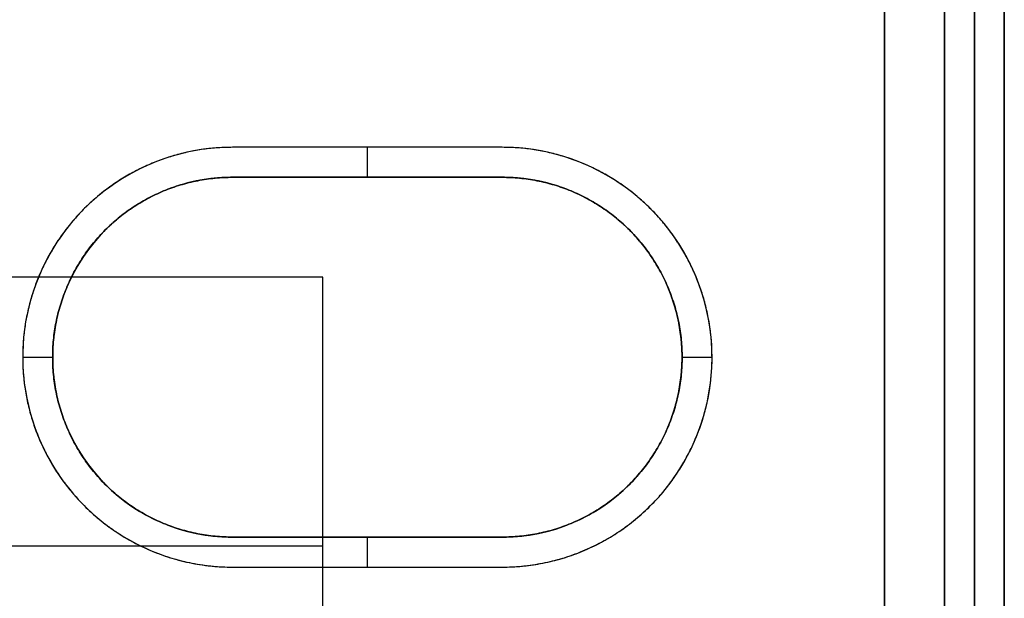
# Model space of a CAD drawing. Header units: millimetres. Extents: x 31997 to 32073, y -14231 to -14060.
# Tile 4 of 16: x 32039 to 32072, y -14212 to -14192. Entities that reach past the tile are written whole.
import ezdxf

# ---------------------------------------------------------------- set-up
doc = ezdxf.new("R2010")
doc.units = ezdxf.units.MM
doc.layers.add('Default', color=7, linetype='Continuous', true_color=0x000000)

msp = doc.modelspace()

# ---------------------------------------------------------------- linework, layer by layer
at = {"layer": 'Default'}
for p, q in [((32067.842, -14224.39, 16.8), (32067.842, -14069.671, 16.8)), ((32055.09, -14196.554, 12.6), (32046.09, -14196.554, 12.6)), ((32050.59, -14197.554, 12.6), (32050.59, -14196.554, 12.6)), ((32050.59, -14197.554, 15.8), (32050.59, -14196.554, 15.8)), ((32039.09, -14203.554, 12.6), (32040.09, -14203.554, 12.6)), ((32039.09, -14203.554, 15.8), (32040.09, -14203.554, 15.8)), ((32061.09, -14203.554, 12.6), (32062.09, -14203.554, 12.6)), ((32061.09, -14203.554, 15.8), (32062.09, -14203.554, 15.8)), ((32050.59, -14210.554, 12.6), (32050.59, -14209.554, 12.6)), ((32050.59, -14210.554, 15.8), (32050.59, -14209.554, 15.8)), ((32021.109, -14209.85, -4.5), (32049.109, -14209.85, -4.5)), ((32021.109, -14209.85), (32049.109, -14209.85)), ((32046.09, -14210.554, 12.6), (32055.09, -14210.554, 12.6))]:
    msp.add_line(p, q, dxfattribs=at)
msp.add_lwpolyline([(32046.09, -14209.554), (32055.09, -14209.554)], dxfattribs=at)
msp.add_polyline3d([(32052.445, -14197.554, 12.6), (32055.09, -14197.554, 12.6), (32046.09, -14197.554, 12.6)], dxfattribs=at)
for centre, radius, start, end in [((32046.09, -14203.554, 12.6), 7, 90, 225), ((32055.09, -14203.554, 12.6), 7, 315, 90), ((32046.09, -14203.554, 12.6), 6, 90, 270), ((32055.09, -14203.554, 12.6), 6, 270, 90)]:
    msp.add_arc(centre, radius, start, end, dxfattribs=at)
for points in [[(32069.842, -14065.934, 15.8), (32069.842, -14147.162, 15.801), (32069.842, -14228.39, 15.801)], [(32069.842, -14065.934, 11.1), (32069.842, -14147.162, 11.101), (32069.842, -14228.39, 11.101)], [(32069.842, -14065.934, 13.45), (32069.842, -14147.162, 13.451), (32069.842, -14228.39, 13.451)], [(32069.842, -14228.39, 15.8), (32069.842, -14147.162, 15.8), (32069.842, -14065.934, 15.8)], [(32069.842, -14228.39, 10.5), (32069.842, -14147.162, 10.5), (32069.842, -14065.934, 10.5)], [(32069.842, -14228.39, 13.15), (32069.842, -14147.162, 13.15), (32069.842, -14065.934, 13.15)], [(32070.842, -14228.39, 15.8), (32070.842, -14147.162, 15.8), (32070.842, -14065.934, 15.8)], [(32070.842, -14228.39, 9.5), (32070.842, -14147.162, 9.5), (32070.842, -14065.934, 9.5)], [(32070.842, -14228.39, 12.65), (32070.842, -14147.162, 12.65), (32070.842, -14065.934, 12.65)], [(32070.842, -14065.934, 15.8), (32070.842, -14147.162, 15.8), (32070.842, -14228.39, 15.8)], [(32070.842, -14065.934, 10.5), (32070.842, -14147.162, 10.5), (32070.842, -14228.39, 10.5)], [(32070.842, -14065.934, 13.15), (32070.842, -14147.162, 13.15), (32070.842, -14228.39, 13.15)], [(32071.842, -14065.934), (32071.842, -14147.162), (32071.842, -14228.39)], [(32071.842, -14065.934, 2), (32071.842, -14147.162, 2), (32071.842, -14228.39, 2)], [(32071.842, -14065.934, 1), (32071.842, -14147.162, 1), (32071.842, -14228.39, 1)], [(32071.842, -14065.934, 17.8), (32071.842, -14147.162, 17.8), (32071.842, -14228.39, 17.8)], [(32071.842, -14065.934, 15.8), (32071.842, -14147.162, 15.8), (32071.842, -14228.39, 15.8)], [(32071.842, -14065.934, 16.8), (32071.842, -14147.162, 16.8), (32071.842, -14228.39, 16.8)], [(32071.842, -14228.39, 17.8), (32071.842, -14147.162, 17.8), (32071.842, -14065.934, 17.8)], [(32071.842, -14228.39, 18.8), (32071.842, -14147.162, 18.8), (32071.842, -14065.934, 18.8)], [(32071.842, -14228.39, 18.3), (32071.842, -14147.162, 18.3), (32071.842, -14065.934, 18.3)], [(32071.842, -14065.934, 15.8), (32071.842, -14147.162, 15.8), (32071.842, -14228.39, 15.8)], [(32071.842, -14065.934, 9.5), (32071.842, -14147.162, 9.5), (32071.842, -14228.39, 9.5)], [(32071.842, -14065.934, 12.65), (32071.842, -14147.162, 12.65), (32071.842, -14228.39, 12.65)], [(32067.842, -14069.671, 17.8), (32067.842, -14147.031, 17.8), (32067.842, -14224.39, 17.8)], [(32067.842, -14069.671, 18.8), (32067.842, -14147.031, 18.8), (32067.842, -14224.39, 18.8)], [(32067.842, -14069.671, 18.3), (32067.842, -14147.031, 18.3), (32067.842, -14224.39, 18.3)], [(32067.842, -14224.39, 15.801), (32067.842, -14147.031, 15.801), (32067.842, -14069.671, 15.8)], [(32067.842, -14224.39, 11.101), (32067.842, -14147.031, 11.101), (32067.842, -14069.671, 11.1)], [(32067.842, -14224.39, 13.451), (32067.842, -14147.031, 13.451), (32067.842, -14069.671, 13.45)], [(32071.842, -14078.816, 2), (32071.842, -14153.603, 2), (32071.842, -14228.39, 2)], [(32071.842, -14078.816, 9.5), (32071.842, -14153.603, 9.5), (32071.842, -14228.39, 9.5)], [(32071.842, -14078.816, 5.75), (32071.842, -14153.603, 5.75), (32071.842, -14228.39, 5.75)], [(32069.842, -14227.64, 10.5), (32069.842, -14157.392, 10.5), (32069.842, -14087.144, 10.5)], [(32069.842, -14227.64, 9.5), (32069.842, -14157.392, 9.5), (32069.842, -14087.144, 9.5)], [(32070.842, -14087.144, 10.5), (32070.842, -14157.892, 10.5), (32070.842, -14228.64, 10.5)], [(32069.842, -14225.47, 2), (32069.842, -14187.925, 2), (32069.842, -14150.38, 2)], [(32069.842, -14225.47, 5.75), (32069.842, -14187.925, 5.75), (32069.842, -14150.38, 5.75)], [(32070.842, -14150.493, 2), (32070.842, -14187.896, 2), (32070.842, -14225.299, 2)], [(32070.842, -14150.493, 6.25), (32070.842, -14187.896, 6.25), (32070.842, -14225.299, 6.25)], [(32069.842, -14224.499, 2), (32069.842, -14187.892, 2), (32069.842, -14151.285, 2)], [(32069.842, -14224.499, 6.25), (32069.842, -14187.892, 6.25), (32069.842, -14151.285, 6.25)], [(32069.842, -14151.285, 2), (32069.842, -14187.892, 2), (32069.842, -14224.499, 2)], [(32069.842, -14151.285, 9.5), (32069.842, -14187.892, 9.5), (32069.842, -14224.499, 9.5)], [(32069.842, -14151.285, 5.75), (32069.842, -14187.892, 5.75), (32069.842, -14224.499, 5.75)], [(32067.842, -14224.177, 2), (32067.842, -14187.888, 2), (32067.842, -14151.598, 2)], [(32067.842, -14224.177, 9.5), (32067.842, -14187.888, 9.5), (32067.842, -14151.598, 9.5)], [(32067.842, -14224.177, 5.75), (32067.842, -14187.888, 5.75), (32067.842, -14151.598, 5.75)], [(32055.09, -14196.554, 12.6), (32050.59, -14196.554, 12.6), (32046.09, -14196.554, 12.6)], [(32046.09, -14196.554, 12.6), (32046.09, -14196.554, 14.2), (32046.09, -14196.554, 15.8)], [(32055.09, -14196.554, 15.8), (32050.59, -14196.554, 15.8), (32046.09, -14196.554, 15.8)], [(32055.09, -14196.554, 14.2), (32050.59, -14196.554, 14.2), (32046.09, -14196.554, 14.2)], [(32050.59, -14196.554, 12.6), (32050.59, -14196.554, 14.2), (32050.59, -14196.554, 15.8)], [(32055.09, -14196.554, 12.6), (32055.09, -14196.554, 14.2), (32055.09, -14196.554, 15.8)], [(32055.09, -14197.554, 17.8), (32050.59, -14197.554, 17.8), (32046.09, -14197.554, 17.8)], [(32055.09, -14197.554, 15.8), (32050.59, -14197.554, 15.8), (32046.09, -14197.554, 15.8)], [(32046.09, -14197.554, 15.8), (32046.09, -14197.554, 16.8), (32046.09, -14197.554, 17.8)], [(32046.09, -14197.554, 12.6), (32046.09, -14197.554, 14.2), (32046.09, -14197.554, 15.8)], [(32046.09, -14197.554, 12.6), (32050.59, -14197.554, 12.6), (32055.09, -14197.554, 12.6)], [(32046.09, -14197.554, 15.8), (32050.59, -14197.554, 15.8), (32055.09, -14197.554, 15.8)], [(32046.09, -14197.554, 14.2), (32050.59, -14197.554, 14.2), (32055.09, -14197.554, 14.2)], [(32050.59, -14197.554, 15.8), (32050.59, -14197.554, 16.8), (32050.59, -14197.554, 17.8)], [(32050.59, -14197.554, 12.6), (32050.59, -14197.554, 14.2), (32050.59, -14197.554, 15.8)], [(32055.09, -14197.554, 15.8), (32055.09, -14197.554, 16.8), (32055.09, -14197.554, 17.8)], [(32055.09, -14197.554, 12.6), (32055.09, -14197.554, 14.2), (32055.09, -14197.554, 15.8)], [(32041.847, -14199.311, 15.8), (32041.847, -14199.311, 16.8), (32041.847, -14199.311, 17.8)], [(32041.847, -14199.311, 12.6), (32041.847, -14199.311, 14.2), (32041.847, -14199.311, 15.8)], [(32059.332, -14199.311, 15.8), (32059.332, -14199.311, 16.8), (32059.332, -14199.311, 17.8)], [(32059.332, -14199.311, 12.6), (32059.332, -14199.311, 14.2), (32059.332, -14199.311, 15.8)], [(32049.109, -14200.89, -4.5), (32035.109, -14200.89, -4.5), (32021.109, -14200.89, -4.5)], [(32049.109, -14200.89), (32035.109, -14200.89), (32021.109, -14200.89)], [(32049.109, -14200.89, -2.25), (32035.109, -14200.89, -2.25), (32021.109, -14200.89, -2.25)], [(32039.622, -14200.875, 12.6), (32039.622, -14200.875, 14.2), (32039.622, -14200.875, 15.8)], [(32049.109, -14218.811, -4.5), (32049.109, -14209.85, -4.5), (32049.109, -14200.89, -4.5)], [(32049.109, -14200.89, -4.5), (32049.109, -14200.89, -2.25), (32049.109, -14200.89)], [(32049.109, -14218.811), (32049.109, -14209.85), (32049.109, -14200.89)], [(32049.109, -14218.811, -2.25), (32049.109, -14209.85, -2.25), (32049.109, -14200.89, -2.25)], [(32061.557, -14200.875, 12.6), (32061.557, -14200.875, 14.2), (32061.557, -14200.875, 15.8)], [(32040.09, -14203.554, 15.8), (32040.09, -14203.554, 16.8), (32040.09, -14203.554, 17.8)], [(32040.09, -14203.554, 12.6), (32040.09, -14203.554, 14.2), (32040.09, -14203.554, 15.8)], [(32061.09, -14203.554, 15.8), (32061.09, -14203.554, 16.8), (32061.09, -14203.554, 17.8)], [(32061.09, -14203.554, 12.6), (32061.09, -14203.554, 14.2), (32061.09, -14203.554, 15.8)], [(32041.847, -14207.797, 15.8), (32041.847, -14207.797, 16.8), (32041.847, -14207.797, 17.8)], [(32041.847, -14207.797, 12.6), (32041.847, -14207.797, 14.2), (32041.847, -14207.797, 15.8)], [(32059.332, -14207.797, 15.8), (32059.332, -14207.797, 16.8), (32059.332, -14207.797, 17.8)], [(32059.332, -14207.797, 12.6), (32059.332, -14207.797, 14.2), (32059.332, -14207.797, 15.8)], [(32041.14, -14208.504, 12.6), (32041.14, -14208.504, 14.2), (32041.14, -14208.504, 15.8)], [(32060.039, -14208.504, 12.6), (32060.039, -14208.504, 14.2), (32060.039, -14208.504, 15.8)], [(32046.09, -14209.554, 17.8), (32050.59, -14209.554, 17.8), (32055.09, -14209.554, 17.8)], [(32046.09, -14209.554, 15.8), (32050.59, -14209.554, 15.8), (32055.09, -14209.554, 15.8)], [(32046.09, -14209.554, 15.8), (32046.09, -14209.554, 16.8), (32046.09, -14209.554, 17.8)], [(32055.09, -14209.554, 12.6), (32050.59, -14209.554, 12.6), (32046.09, -14209.554, 12.6)], [(32046.09, -14209.554, 12.6), (32046.09, -14209.554, 14.2), (32046.09, -14209.554, 15.8)], [(32055.09, -14209.554, 15.8), (32050.59, -14209.554, 15.8), (32046.09, -14209.554, 15.8)], [(32055.09, -14209.554, 14.2), (32050.59, -14209.554, 14.2), (32046.09, -14209.554, 14.2)], [(32050.59, -14209.554, 15.8), (32050.59, -14209.554, 16.8), (32050.59, -14209.554, 17.8)], [(32050.59, -14209.554, 12.6), (32050.59, -14209.554, 14.2), (32050.59, -14209.554, 15.8)], [(32055.09, -14209.554, 15.8), (32055.09, -14209.554, 16.8), (32055.09, -14209.554, 17.8)], [(32055.09, -14209.554, 12.6), (32055.09, -14209.554, 14.2), (32055.09, -14209.554, 15.8)], [(32049.109, -14209.85, -4.5), (32049.109, -14209.85, -2.25), (32049.109, -14209.85)], [(32046.09, -14210.554, 12.6), (32046.09, -14210.554, 14.2), (32046.09, -14210.554, 15.8)], [(32046.09, -14210.554, 12.6), (32050.59, -14210.554, 12.6), (32055.09, -14210.554, 12.6)], [(32046.09, -14210.554, 15.8), (32050.59, -14210.554, 15.8), (32055.09, -14210.554, 15.8)], [(32046.09, -14210.554, 14.2), (32050.59, -14210.554, 14.2), (32055.09, -14210.554, 14.2)], [(32050.59, -14210.554, 12.6), (32050.59, -14210.554, 14.2), (32050.59, -14210.554, 15.8)], [(32055.09, -14210.554, 12.6), (32055.09, -14210.554, 14.2), (32055.09, -14210.554, 15.8)]]:
    msp.add_open_spline(points, degree=2, dxfattribs=at)
for points, weights, knots in [([(32046.09, -14196.554, 12.6), (32041.412, -14196.554, 12.6), (32039.622, -14200.875, 12.6), (32037.832, -14205.196, 12.6), (32041.14, -14208.504, 12.6), (32043.19, -14210.554, 12.6), (32046.09, -14210.554, 12.6)], [1, 0.831469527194, 1, 0.831469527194, 1, 0.923879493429, 1], [13.644929, 13.644929, 13.644929, 21.891611, 21.891611, 30.138294, 30.138294, 34.850684, 34.850684, 34.850684]), ([(32046.09, -14196.554, 15.8), (32041.412, -14196.554, 15.8), (32039.622, -14200.875, 15.8), (32037.832, -14205.196, 15.8), (32041.14, -14208.504, 15.8), (32043.19, -14210.554, 15.8), (32046.09, -14210.554, 15.8)], [1, 0.831469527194, 1, 0.831469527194, 1, 0.923879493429, 1], [13.644929, 13.644929, 13.644929, 21.891611, 21.891611, 30.138294, 30.138294, 34.850684, 34.850684, 34.850684]), ([(32046.09, -14196.554, 14.2), (32041.412, -14196.554, 14.2), (32039.622, -14200.875, 14.2), (32037.832, -14205.196, 14.2), (32041.14, -14208.504, 14.2), (32043.19, -14210.554, 14.2), (32046.09, -14210.554, 14.2)], [1, 0.831469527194, 1, 0.831469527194, 1, 0.923879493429, 1], [13.644929, 13.644929, 13.644929, 21.891611, 21.891611, 30.138294, 30.138294, 34.850684, 34.850684, 34.850684]), ([(32055.09, -14210.554, 12.6), (32057.989, -14210.554, 12.6), (32060.039, -14208.504, 12.6), (32063.347, -14205.196, 12.6), (32061.557, -14200.875, 12.6), (32059.767, -14196.554, 12.6), (32055.09, -14196.554, 12.6)], [1, 0.923879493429, 1, 0.831469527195, 1, 0.831469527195, 1], [43.850682, 43.850682, 43.850682, 48.563072, 48.563072, 55.631656, 55.631656, 62.70024, 62.70024, 62.70024]), ([(32055.09, -14210.554, 15.8), (32057.989, -14210.554, 15.8), (32060.039, -14208.504, 15.8), (32063.347, -14205.196, 15.8), (32061.557, -14200.875, 15.8), (32059.767, -14196.554, 15.8), (32055.09, -14196.554, 15.8)], [1, 0.923879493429, 1, 0.831469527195, 1, 0.831469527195, 1], [43.850682, 43.850682, 43.850682, 48.563072, 48.563072, 55.631656, 55.631656, 62.70024, 62.70024, 62.70024]), ([(32055.09, -14210.554, 14.2), (32057.989, -14210.554, 14.2), (32060.039, -14208.504, 14.2), (32063.347, -14205.196, 14.2), (32061.557, -14200.875, 14.2), (32059.767, -14196.554, 14.2), (32055.09, -14196.554, 14.2)], [1, 0.923879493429, 1, 0.831469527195, 1, 0.831469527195, 1], [43.850682, 43.850682, 43.850682, 48.563072, 48.563072, 55.631656, 55.631656, 62.70024, 62.70024, 62.70024]), ([(32046.09, -14197.554, 17.8), (32043.604, -14197.554, 17.8), (32041.847, -14199.311, 17.8), (32040.09, -14201.069, 17.8), (32040.09, -14203.554, 17.8), (32040.09, -14206.039, 17.8), (32041.847, -14207.797, 17.8), (32043.604, -14209.554, 17.8), (32046.09, -14209.554, 17.8)], [1, 0.923879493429, 1, 0.923879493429, 1, 0.923879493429, 1, 0.923879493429, 1], [-46.699122, -46.699122, -46.699122, -41.986731, -41.986731, -37.274341, -37.274341, -32.561951, -32.561951, -27.849561, -27.849561, -27.849561]), ([(32046.09, -14197.554, 15.8), (32043.604, -14197.554, 15.8), (32041.847, -14199.311, 15.8), (32040.09, -14201.069, 15.8), (32040.09, -14203.554, 15.8), (32040.09, -14206.039, 15.8), (32041.847, -14207.797, 15.8), (32043.604, -14209.554, 15.8), (32046.09, -14209.554, 15.8)], [1, 0.923879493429, 1, 0.923879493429, 1, 0.923879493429, 1, 0.923879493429, 1], [-46.699122, -46.699122, -46.699122, -41.986731, -41.986731, -37.274341, -37.274341, -32.561951, -32.561951, -27.849561, -27.849561, -27.849561]), ([(32046.09, -14209.554, 12.6), (32043.604, -14209.554, 12.6), (32041.847, -14207.797, 12.6), (32040.09, -14206.039, 12.6), (32040.09, -14203.554, 12.6), (32040.09, -14201.069, 12.6), (32041.847, -14199.311, 12.6), (32043.604, -14197.554, 12.6), (32046.09, -14197.554, 12.6)], [1, 0.923879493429, 1, 0.923879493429, 1, 0.923879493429, 1, 0.923879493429, 1], [90.549801, 90.549801, 90.549801, 95.262191, 95.262191, 99.974581, 99.974581, 104.686971, 104.686971, 109.399362, 109.399362, 109.399362]), ([(32046.09, -14209.554, 15.8), (32043.604, -14209.554, 15.8), (32041.847, -14207.797, 15.8), (32040.09, -14206.039, 15.8), (32040.09, -14203.554, 15.8), (32040.09, -14201.069, 15.8), (32041.847, -14199.311, 15.8), (32043.604, -14197.554, 15.8), (32046.09, -14197.554, 15.8)], [1, 0.923879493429, 1, 0.923879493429, 1, 0.923879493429, 1, 0.923879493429, 1], [90.549801, 90.549801, 90.549801, 95.262191, 95.262191, 99.974581, 99.974581, 104.686971, 104.686971, 109.399362, 109.399362, 109.399362]), ([(32046.09, -14209.554, 14.2), (32043.604, -14209.554, 14.2), (32041.847, -14207.797, 14.2), (32040.09, -14206.039, 14.2), (32040.09, -14203.554, 14.2), (32040.09, -14201.069, 14.2), (32041.847, -14199.311, 14.2), (32043.604, -14197.554, 14.2), (32046.09, -14197.554, 14.2)], [1, 0.923879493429, 1, 0.923879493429, 1, 0.923879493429, 1, 0.923879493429, 1], [90.549801, 90.549801, 90.549801, 95.262191, 95.262191, 99.974581, 99.974581, 104.686971, 104.686971, 109.399362, 109.399362, 109.399362]), ([(32055.09, -14209.554, 17.8), (32057.575, -14209.554, 17.8), (32059.332, -14207.797, 17.8), (32061.09, -14206.039, 17.8), (32061.09, -14203.554, 17.8), (32061.09, -14201.069, 17.8), (32059.332, -14199.311, 17.8), (32057.575, -14197.554, 17.8), (32055.09, -14197.554, 17.8)], [1, 0.923879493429, 1, 0.923879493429, 1, 0.923879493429, 1, 0.923879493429, 1], [-18.849561, -18.849561, -18.849561, -14.137171, -14.137171, -9.42478, -9.42478, -4.71239, -4.71239, 0, 0, 0]), ([(32055.09, -14209.554, 15.8), (32057.575, -14209.554, 15.8), (32059.332, -14207.797, 15.8), (32061.09, -14206.039, 15.8), (32061.09, -14203.554, 15.8), (32061.09, -14201.069, 15.8), (32059.332, -14199.311, 15.8), (32057.575, -14197.554, 15.8), (32055.09, -14197.554, 15.8)], [1, 0.923879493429, 1, 0.923879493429, 1, 0.923879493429, 1, 0.923879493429, 1], [-18.849561, -18.849561, -18.849561, -14.137171, -14.137171, -9.42478, -9.42478, -4.71239, -4.71239, 0, 0, 0]), ([(32055.09, -14197.554, 12.6), (32057.575, -14197.554, 12.6), (32059.332, -14199.311, 12.6), (32061.09, -14201.069, 12.6), (32061.09, -14203.554, 12.6), (32061.09, -14206.039, 12.6), (32059.332, -14207.797, 12.6), (32057.575, -14209.554, 12.6), (32055.09, -14209.554, 12.6)], [1, 0.923879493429, 1, 0.923879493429, 1, 0.923879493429, 1, 0.923879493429, 1], [62.70024, 62.70024, 62.70024, 67.41263, 67.41263, 72.12502, 72.12502, 76.83741, 76.83741, 81.549801, 81.549801, 81.549801]), ([(32055.09, -14197.554, 15.8), (32057.575, -14197.554, 15.8), (32059.332, -14199.311, 15.8), (32061.09, -14201.069, 15.8), (32061.09, -14203.554, 15.8), (32061.09, -14206.039, 15.8), (32059.332, -14207.797, 15.8), (32057.575, -14209.554, 15.8), (32055.09, -14209.554, 15.8)], [1, 0.923879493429, 1, 0.923879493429, 1, 0.923879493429, 1, 0.923879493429, 1], [62.70024, 62.70024, 62.70024, 67.41263, 67.41263, 72.12502, 72.12502, 76.83741, 76.83741, 81.549801, 81.549801, 81.549801]), ([(32055.09, -14197.554, 14.2), (32057.575, -14197.554, 14.2), (32059.332, -14199.311, 14.2), (32061.09, -14201.069, 14.2), (32061.09, -14203.554, 14.2), (32061.09, -14206.039, 14.2), (32059.332, -14207.797, 14.2), (32057.575, -14209.554, 14.2), (32055.09, -14209.554, 14.2)], [1, 0.923879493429, 1, 0.923879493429, 1, 0.923879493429, 1, 0.923879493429, 1], [62.70024, 62.70024, 62.70024, 67.41263, 67.41263, 72.12502, 72.12502, 76.83741, 76.83741, 81.549801, 81.549801, 81.549801])]:
    msp.add_rational_spline(points, weights, degree=2, knots=knots, dxfattribs=at)
for points in [[(32041.14, -14208.504, 12.6), (32043.19, -14210.554, 12.6), (32046.09, -14210.554, 12.6)], [(32055.09, -14210.554, 12.6), (32057.989, -14210.554, 12.6), (32060.039, -14208.504, 12.6)]]:
    msp.add_rational_spline(points, [1, 0.923879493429, 1], degree=2, dxfattribs=at)

doc.saveas('drawing.dxf')
